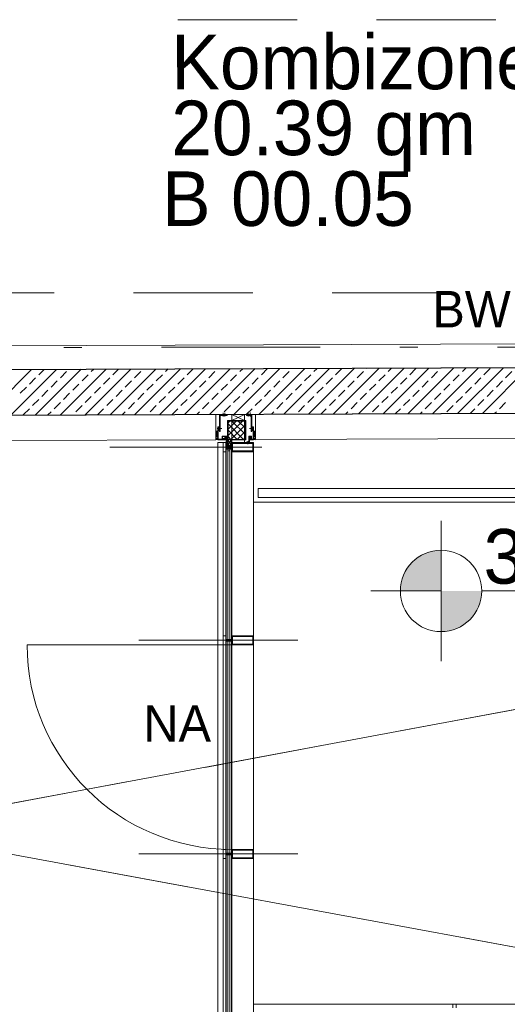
# Model space of a CAD drawing. Header units: metres. Extents: x -11.9 to 34.9, y 35 to 73.8.
# Tile 5 of 19: x 4 to 6.7, y 43.1 to 48.5. Entities that reach past the tile are written whole.
import ezdxf
from ezdxf.enums import TextEntityAlignment as Align

# ---------------------------------------------------------------- set-up
doc = ezdxf.new("R2010")
doc.units = ezdxf.units.M
doc.header["$MEASUREMENT"] = 0
doc.linetypes.add('DGN Style 2', pattern=[1.090157, 0.654094, -0.436063])
doc.linetypes.add('DGN Style 4', pattern=[1.745341, 0.872126, -0.436063, 0.00109, -0.436063])
doc.layers.get('0').update_dxf_attribs({"lineweight": 0})
for name, color, linetype, lineweight in [('021_best_bauwerk', 30, 'Continuous', 30), ('031_abbruch', 30, 'DGN Style 2', 0), ('101_konst_beton', 3, 'Continuous', 30), ('103_konst_metal', 4, 'Continuous', 0), ('203_ausb_sonst', 7, 'Continuous', 0), ('301_fass_konst', 7, 'Continuous', 0), ('302_fass_glas', 4, 'Continuous', 0), ('309_ fass_putz', 7, 'Continuous', 0), ('403_tueren', 4, 'Continuous', 0), ('506_tga_brandschutz', 160, 'Continuous', 0), ('603_bemaßung 1 100', 54, 'Continuous', 0), ('631_hoehen_01', 54, 'Continuous', 0), ('703_beschrift 1 100', 54, 'Continuous', 0), ('730_raumstempel', 12, 'Continuous', 0), ('901_raster_01', 7, 'DGN Style 4', 0), ('902_raster_02', 252, 'DGN Style 2', 0), ('952_schraff_02', 7, 'Continuous', 0), ('schueco_profil_01', 7, 'Continuous', 0), ('Stützen', 7, 'Continuous', 0)]:
    doc.layers.add(name, color=color, linetype=linetype, lineweight=lineweight)
doc.styles.add('Style-Rotis SemiSans Light 45', font='Rotis SemiSans Light 45.shx')
doc.linetypes.add('Abbruch', pattern='A,-0.75,[1,dgnlstyle-lstyle.shx,S=0.002439,R=0,X=0,Y=0],-0.75', length=1.5)
doc.dimstyles.get("Standard").update_dxf_attribs({"dimtxt": 0.18, "dimasz": 0.18, "dimexe": 0.18, "dimexo": 0.0625, "dimgap": 0.09, "dimtad": 0, "dimtih": 1, "dimtoh": 1, "dimdec": 4, "dimzin": 0, "dimdsep": 46, "dimtxsty": 'Standard', "dimcen": 0.09, "dimadec": 0, "dimazin": 0, "dimtfac": 1, "dimtdec": 4, "dimtofl": 0, "dimtmove": 0, "dimatfit": 3, "dimfxl": 0, "dimtolj": 1, "dimtzin": 0, "dimarcsym": 0})

# ---------------------------------------------------------------- blocks, each defined once
blk = doc.blocks.new('*U7')
at = {"layer": '631_hoehen_01'}
for points in [[(-1.4311, -0.052), (-1.4311, 0.1711, 0.414214), (-1.6543, -0.052)], [(-1.4311, -0.2752, 0.414214), (-1.2079, -0.052), (-1.4311, -0.052)]]:
    blk.add_hatch(color=256, dxfattribs=at).paths.add_polyline_path(points, flags=16)
for p, q in [((-1.4311, -0.052), (-1.4311, 0.3339)), ((-1.4311, -0.052), (-1.8171, -0.052)), ((-1.4311, -0.052), (-1.4311, -0.438)), ((-1.2079, -0.052), (1.7856, -0.052))]:
    blk.add_line(p, q, dxfattribs=at)
blk.add_circle((-1.4311, -0.052), 0.2232, dxfattribs=at)
at = {"layer": '631_hoehen_01', "insert": (-1.1979, 0.288), "char_height": 0.3, "attachment_point": 1, "line_spacing_factor": 0.722892, "style": 'Style-Rotis SemiSans Light 45'}
blk.add_mtext('38.70 üNN=-1.585', dxfattribs=at)
blk = doc.blocks.new('*U28')
at = {"layer": '301_fass_konst', "color": 7, "linetype": 'Continuous', "lineweight": 13}
for p, q in [((0.0365, 0.005), (0.0685, 0.005)), ((0.0365, -0.005), (0.0685, -0.005))]:
    blk.add_line(p, q, dxfattribs=at)
at = {"layer": '301_fass_konst', "color": 7, "linetype": 'Continuous', "lineweight": 13, "flags": 128}
for points in [[(0.0365, 0.025), (-0.0835, 0.025)], [(-0.0835, 0.025), (-0.0835, -0.025)], [(-0.0795, 0.021), (-0.0795, -0.021)], [(0.0325, 0.021), (-0.0795, 0.021)], [(0.0325, -0.021), (0.0325, 0.021)], [(0.0365, -0.025), (0.0365, 0.025)], [(-0.0835, -0.025), (0.0365, -0.025)], [(-0.0795, -0.021), (0.0325, -0.021)]]:
    blk.add_lwpolyline(points, dxfattribs=at)
blk.add_lwpolyline([(0.0835, 0.025), (0.0685, 0.025), (0.0685, -0.025), (0.0835, -0.025)], close=True, dxfattribs=at)
blk = doc.blocks.new('*U33')
at = {"layer": '302_fass_glas', "color": 4, "linetype": 'Continuous', "lineweight": 0}
for p, q in [((-0.014, -1.6379), (-0.014, 1.6355)), ((0.014, 1.6355), (-0.014, 1.6355)), ((-0.005, -1.6379), (-0.005, 1.6355)), ((0.006, 1.6255), (-0.005, 1.6255)), ((0.006, -1.6379), (0.006, 1.6355)), ((0.014, -1.6379), (0.014, 1.6355)), ((0.014, -1.6379), (-0.014, -1.6379)), ((0.006, -1.6279), (-0.005, -1.6279))]:
    blk.add_line(p, q, dxfattribs=at)
blk = doc.blocks.new('_Oblique')
at = {"color": 0, "linetype": 'ByBlock', "lineweight": -2}
blk.add_line((0.5, 0.5), (-0.5, -0.5), dxfattribs=at)
blk = doc.blocks.new('*D50')
at = {"layer": '603_bemaßung 1 100', "color": 54, "linetype": 'Continuous', "lineweight": 0}
for p, q in [((1.7283, 46.2383), (1.2883, 46.2383)), ((1.7383, 42.7907), (1.2883, 42.7907))]:
    blk.add_line(p, q, dxfattribs=at)
at = {"layer": '603_bemaßung 1 100', "color": 0, "linetype": 'Continuous', "lineweight": -2}
blk.add_line((1.4383, 42.7907), (1.4383, 46.2383), dxfattribs=at)
at = {"layer": 'Defpoints', "color": 0, "linetype": 'Continuous', "lineweight": 0}
for p in [(1.4383, 46.2383), (5.1191, 46.2383), (5.1291, 42.7907)]:
    blk.add_point(p, dxfattribs=at)
at = {"layer": '603_bemaßung 1 100', "color": 0, "linetype": 'Continuous', "lineweight": -2, "xscale": 0.3, "yscale": 0.3, "zscale": 0.3}
for p, rotation in [((1.4383, 46.2383), 90), ((1.4383, 42.7907), 270)]:
    blk.add_blockref('_Oblique', p, dxfattribs=dict(at, rotation=rotation))
at = {"layer": '603_bemaßung 1 100', "color": 0, "linetype": 'Continuous', "lineweight": 0, "insert": (1.1383, 44.5145), "char_height": 0.3, "attachment_point": 5, "rotation": 90, "style": 'Style-Rotis SemiSans Light 45'}
blk.add_mtext('3.45', dxfattribs=at)
blk = doc.blocks.new('*D51')
at = {"layer": '603_bemaßung 1 100', "color": 54, "linetype": 'Continuous', "lineweight": 0}
for p, q in [((2.0022, 46.2383), (1.7592, 46.2383)), ((2.2092, 42.9877), (1.7592, 42.9877))]:
    blk.add_line(p, q, dxfattribs=at)
at = {"layer": '603_bemaßung 1 100', "color": 0, "linetype": 'Continuous', "lineweight": -2}
blk.add_line((1.9092, 42.9877), (1.9092, 46.2383), dxfattribs=at)
at = {"layer": 'Defpoints', "color": 0, "linetype": 'Continuous', "lineweight": 0}
for p in [(1.9092, 46.2383), (5.1191, 46.2383), (5.3261, 42.9877)]:
    blk.add_point(p, dxfattribs=at)
at = {"layer": '603_bemaßung 1 100', "color": 0, "linetype": 'Continuous', "lineweight": -2, "xscale": 0.3, "yscale": 0.3, "zscale": 0.3}
for p, rotation in [((1.9092, 46.2383), 90), ((1.9092, 42.9877), 270)]:
    blk.add_blockref('_Oblique', p, dxfattribs=dict(at, rotation=rotation))
at = {"layer": '603_bemaßung 1 100', "color": 0, "linetype": 'Continuous', "lineweight": 0, "insert": (1.6092, 44.613), "char_height": 0.3, "attachment_point": 5, "rotation": 90, "style": 'Style-Rotis SemiSans Light 45'}
blk.add_mtext('3.25', dxfattribs=at)
blk = doc.blocks.new('*D52')
at = {"layer": '603_bemaßung 1 100', "color": 0, "linetype": 'Continuous', "lineweight": -2}
for p, q in [((1.9092, 42.9877), (1.9092, 43.2877)), ((1.9092, 42.9877), (1.9092, 42.7907)), ((1.9092, 42.7907), (1.9092, 41.2621))]:
    blk.add_line(p, q, dxfattribs=at)
at = {"layer": '603_bemaßung 1 100', "color": 54, "linetype": 'Continuous', "lineweight": 0}
for p, q in [((2.4062, 42.9877), (1.7592, 42.9877)), ((2.2092, 42.7907), (1.7592, 42.7907))]:
    blk.add_line(p, q, dxfattribs=at)
at = {"layer": 'Defpoints', "color": 0, "linetype": 'Continuous', "lineweight": 0}
for p in [(1.9092, 42.9877), (5.3261, 42.9877), (5.1291, 42.7907)]:
    blk.add_point(p, dxfattribs=at)
at = {"layer": '603_bemaßung 1 100', "color": 0, "linetype": 'Continuous', "lineweight": -2, "xscale": 0.3, "yscale": 0.3, "zscale": 0.3}
for p, rotation in [((1.9092, 42.9877), 270), ((1.9092, 42.7907), 90)]:
    blk.add_blockref('_Oblique', p, dxfattribs=dict(at, rotation=rotation))
at = {"layer": '603_bemaßung 1 100', "color": 0, "linetype": 'Continuous', "lineweight": 0, "insert": (1.6092, 41.7264), "char_height": 0.3, "attachment_point": 5, "rotation": 90, "style": 'Style-Rotis SemiSans Light 45'}
blk.add_mtext('0.2', dxfattribs=at)
blk = doc.blocks.new('*D53')
at = {"layer": '603_bemaßung 1 100', "color": 54, "linetype": 'Continuous', "lineweight": 0}
for p, q in [((2.3361, 43.9636), (2.274, 43.9636)), ((2.724, 42.9002), (2.274, 42.9002))]:
    blk.add_line(p, q, dxfattribs=at)
at = {"layer": '603_bemaßung 1 100', "color": 0, "linetype": 'Continuous', "lineweight": -2}
blk.add_line((2.424, 42.9002), (2.424, 43.9636), dxfattribs=at)
at = {"layer": 'Defpoints', "color": 0, "linetype": 'Continuous', "lineweight": 0}
for p in [(2.424, 43.9636), (4.5376, 43.9636), (4.9254, 42.9002)]:
    blk.add_point(p, dxfattribs=at)
at = {"layer": '603_bemaßung 1 100', "color": 0, "linetype": 'Continuous', "lineweight": -2, "xscale": 0.3, "yscale": 0.3, "zscale": 0.3}
for p, rotation in [((2.424, 43.9636), 90), ((2.424, 42.9002), 270)]:
    blk.add_blockref('_Oblique', p, dxfattribs=dict(at, rotation=rotation))
at = {"layer": '603_bemaßung 1 100', "color": 0, "linetype": 'Continuous', "lineweight": 0, "insert": (2.124, 43.5152), "char_height": 0.3, "attachment_point": 5, "rotation": 90, "style": 'Style-Rotis SemiSans Light 45'}
blk.add_mtext('1.06', dxfattribs=at)
blk = doc.blocks.new('*D54')
at = {"layer": '603_bemaßung 1 100', "color": 54, "linetype": 'Continuous', "lineweight": 0}
for p, q in [((2.724, 45.1369), (2.274, 45.1369)), ((2.724, 43.9636), (2.274, 43.9636))]:
    blk.add_line(p, q, dxfattribs=at)
at = {"layer": '603_bemaßung 1 100', "color": 0, "linetype": 'Continuous', "lineweight": -2}
blk.add_line((2.424, 43.9636), (2.424, 45.1369), dxfattribs=at)
at = {"layer": 'Defpoints', "color": 0, "linetype": 'Continuous', "lineweight": 0}
for p in [(2.424, 45.1369), (4.5376, 45.1369), (4.5376, 43.9636)]:
    blk.add_point(p, dxfattribs=at)
at = {"layer": '603_bemaßung 1 100', "color": 0, "linetype": 'Continuous', "lineweight": -2, "xscale": 0.3, "yscale": 0.3, "zscale": 0.3}
for p, rotation in [((2.424, 45.1369), 90), ((2.424, 43.9636), 270)]:
    blk.add_blockref('_Oblique', p, dxfattribs=dict(at, rotation=rotation))
at = {"layer": '603_bemaßung 1 100', "color": 0, "linetype": 'Continuous', "lineweight": 0, "insert": (2.124, 44.5986), "char_height": 0.3, "attachment_point": 5, "rotation": 90, "style": 'Style-Rotis SemiSans Light 45'}
blk.add_mtext('1.17', dxfattribs=at)
blk = doc.blocks.new('*D55')
at = {"layer": '603_bemaßung 1 100', "color": 54, "linetype": 'Continuous', "lineweight": 0}
for p, q in [((3.1405, 46.1978), (2.274, 46.1978)), ((2.724, 45.1369), (2.274, 45.1369))]:
    blk.add_line(p, q, dxfattribs=at)
at = {"layer": '603_bemaßung 1 100', "color": 0, "linetype": 'Continuous', "lineweight": -2}
blk.add_line((2.424, 45.1369), (2.424, 46.1978), dxfattribs=at)
at = {"layer": 'Defpoints', "color": 0, "linetype": 'Continuous', "lineweight": 0}
for p in [(2.424, 46.1978), (4.9542, 46.1978), (4.5376, 45.1369)]:
    blk.add_point(p, dxfattribs=at)
at = {"layer": '603_bemaßung 1 100', "color": 0, "linetype": 'Continuous', "lineweight": -2, "xscale": 0.3, "yscale": 0.3, "zscale": 0.3}
for p, rotation in [((2.424, 46.1978), 90), ((2.424, 45.1369), 270)]:
    blk.add_blockref('_Oblique', p, dxfattribs=dict(at, rotation=rotation))
at = {"layer": '603_bemaßung 1 100', "color": 0, "linetype": 'Continuous', "lineweight": 0, "insert": (2.124, 45.7106), "char_height": 0.3, "attachment_point": 5, "rotation": 90, "style": 'Style-Rotis SemiSans Light 45'}
blk.add_mtext('1.06', dxfattribs=at)
blk = doc.blocks.new('*D56')
at = {"layer": '603_bemaßung 1 100', "color": 0, "linetype": 'Continuous', "lineweight": -2}
for p, q in [((2.424, 46.2383), (2.424, 48.0668)), ((2.424, 46.1978), (2.424, 46.2383)), ((2.424, 46.1978), (2.424, 45.8978))]:
    blk.add_line(p, q, dxfattribs=at)
at = {"layer": '603_bemaßung 1 100', "color": 54, "linetype": 'Continuous', "lineweight": 0}
for p, q in [((2.8889, 46.2383), (2.274, 46.2383)), ((2.724, 46.1978), (2.274, 46.1978))]:
    blk.add_line(p, q, dxfattribs=at)
at = {"layer": 'Defpoints', "color": 0, "linetype": 'Continuous', "lineweight": 0}
for p in [(2.424, 46.2383), (5.1191, 46.2383), (4.9542, 46.1978)]:
    blk.add_point(p, dxfattribs=at)
at = {"layer": '603_bemaßung 1 100', "color": 0, "linetype": 'Continuous', "lineweight": -2, "xscale": 0.3, "yscale": 0.3, "zscale": 0.3}
for p, rotation in [((2.424, 46.2383), 270), ((2.424, 46.1978), 90)]:
    blk.add_blockref('_Oblique', p, dxfattribs=dict(at, rotation=rotation))
at = {"layer": '603_bemaßung 1 100', "color": 0, "linetype": 'Continuous', "lineweight": 0, "insert": (2.124, 47.4526), "char_height": 0.3, "attachment_point": 5, "rotation": 90, "style": 'Style-Rotis SemiSans Light 45'}
blk.add_mtext('0.04', dxfattribs=at)
blk = doc.blocks.new('*D57')
at = {"layer": '603_bemaßung 1 100', "color": 0, "linetype": 'Continuous', "lineweight": -2}
for p, q in [((2.424, 42.9002), (2.424, 43.2002)), ((2.424, 42.9002), (2.424, 42.7907)), ((2.424, 42.7907), (2.424, 41.1621))]:
    blk.add_line(p, q, dxfattribs=at)
at = {"layer": '603_bemaßung 1 100', "color": 54, "linetype": 'Continuous', "lineweight": 0}
for p, q in [((2.5203, 42.9002), (2.274, 42.9002)), ((2.724, 42.7907), (2.274, 42.7907))]:
    blk.add_line(p, q, dxfattribs=at)
at = {"layer": 'Defpoints', "color": 0, "linetype": 'Continuous', "lineweight": 0}
for p in [(2.424, 42.9002), (4.9254, 42.9002), (5.1291, 42.7907)]:
    blk.add_point(p, dxfattribs=at)
at = {"layer": '603_bemaßung 1 100', "color": 0, "linetype": 'Continuous', "lineweight": -2, "xscale": 0.3, "yscale": 0.3, "zscale": 0.3}
for p, rotation in [((2.424, 42.9002), 270), ((2.424, 42.7907), 90)]:
    blk.add_blockref('_Oblique', p, dxfattribs=dict(at, rotation=rotation))
at = {"layer": '603_bemaßung 1 100', "color": 0, "linetype": 'Continuous', "lineweight": 0, "insert": (2.124, 41.6764), "char_height": 0.3, "attachment_point": 5, "rotation": 90, "style": 'Style-Rotis SemiSans Light 45'}
blk.add_mtext('0.11', dxfattribs=at)
blk = doc.blocks.new('*D58')
at = {"layer": '603_bemaßung 1 100', "color": 54, "linetype": 'Continuous', "lineweight": 0}
for p, q in [((3.6275, 45.1119), (3.1775, 45.1119)), ((3.6275, 43.9886), (3.1775, 43.9886))]:
    blk.add_line(p, q, dxfattribs=at)
at = {"layer": '603_bemaßung 1 100', "color": 0, "linetype": 'Continuous', "lineweight": -2}
blk.add_line((3.3275, 43.9886), (3.3275, 45.1119), dxfattribs=at)
at = {"layer": 'Defpoints', "color": 0, "linetype": 'Continuous', "lineweight": 0}
for p in [(3.3275, 45.1119), (5.2661, 45.1119), (5.2661, 43.9886)]:
    blk.add_point(p, dxfattribs=at)
at = {"layer": '603_bemaßung 1 100', "color": 0, "linetype": 'Continuous', "lineweight": -2, "xscale": 0.3, "yscale": 0.3, "zscale": 0.3}
for p, rotation in [((3.3275, 45.1119), 90), ((3.3275, 43.9886), 270)]:
    blk.add_blockref('_Oblique', p, dxfattribs=dict(at, rotation=rotation))
at = {"layer": '603_bemaßung 1 100', "color": 0, "linetype": 'Continuous', "lineweight": 0, "insert": (3.0275, 44.5502), "char_height": 0.3, "attachment_point": 5, "rotation": 90, "style": 'Style-Rotis SemiSans Light 45'}
blk.add_mtext('1.00', dxfattribs=at)

msp = doc.modelspace()

# ---------------------------------------------------------------- hatches: boundary and pattern name
at = {"layer": '901_raster_01', "linetype": 'Continuous', "lineweight": 0}
h = msp.add_hatch(dxfattribs=at)
h.set_pattern_fill('_USER', color=256, style=0)
h.set_pattern_definition([(225, (5.20058, 46.240784), (0.0176777, -0.0176777), []), (135, (5.20058, 46.240784), (-0.0176777, -0.0176777), [])])
h.paths.add_polyline_path([(5.2006, 46.2408), (5.1859, 46.2408), (5.1859, 46.3382), (5.1859, 46.3411), (5.2807, 46.3411), (5.2807, 46.2408)])
h = msp.add_hatch(dxfattribs=at)
h.set_pattern_fill('_USER', color=256, style=0)
h.set_pattern_definition([(315, (5.128836, 46.258311), (0.0035355, 0.0035355), []), (225, (5.128836, 46.258311), (0.0035355, -0.0035355), [])])
h.paths.add_polyline_path([(5.1288, 46.2583), (5.1191, 46.2583), (5.1191, 46.2852), (5.1288, 46.2852)])
h = msp.add_hatch(dxfattribs=at)
h.set_pattern_fill('_USER', color=256, style=0)
h.set_pattern_definition([(315, (5.326094, 46.258311), (0.0035355, 0.0035355), []), (225, (5.326094, 46.258311), (0.0035355, -0.0035355), [])])
h.paths.add_polyline_path([(5.3261, 46.2583), (5.3358, 46.2583), (5.3358, 46.2852), (5.3261, 46.2852)])

# ---------------------------------------------------------------- linework, layer by layer
at = {"layer": '021_best_bauwerk', "lineweight": 0}
for p, q in [((3.6041, 46.7527), (9.6341, 46.7748)), ((9.6355, 46.3948), (3.6055, 46.3727))]:
    msp.add_line(p, q, dxfattribs=at)
at = {"layer": '031_abbruch'}
for p, q in [((15.3456, 46.3603), (3.2473, 44.1011)), ((3.2473, 44.1011), (15.349, 41.8603))]:
    msp.add_line(p, q, dxfattribs=at)
at = {"layer": '031_abbruch', "linetype": 'Abbruch', "ltscale": 0.25}
for p, q in [((15.3456, 46.3603), (3.2473, 44.1011)), ((3.2473, 44.1011), (15.349, 41.8603))]:
    msp.add_line(p, q, dxfattribs=at)
at = {"layer": '101_konst_beton'}
for p, q in [((3.6046, 46.6227), (9.6346, 46.6448)), ((3.6055, 46.3727), (9.6355, 46.3948))]:
    msp.add_line(p, q, dxfattribs=at)
at = {"layer": '101_konst_beton', "linetype": 'Continuous', "lineweight": 0}
for p, q in [((9.7574, 45.8964), (5.3261, 45.8964)), ((5.3261, 43.1377), (8.5265, 43.1377))]:
    msp.add_line(p, q, dxfattribs=at)
at = {"layer": '103_konst_metal', "color": 3, "linetype": 'Continuous', "lineweight": 0}
for p, q in [((5.1806, 46.3752), (5.1395, 46.3752)), ((5.1395, 46.3752), (5.1395, 46.2845)), ((5.1425, 46.3722), (5.1425, 46.2845)), ((5.1806, 46.3722), (5.1425, 46.3722)), ((5.1806, 46.3752), (5.1806, 46.3722)), ((5.2872, 46.3752), (5.3154, 46.3752)), ((5.2872, 46.3722), (5.2872, 46.3752)), ((5.2872, 46.3722), (5.3124, 46.3722)), ((5.3124, 46.3722), (5.3124, 46.2845)), ((5.3154, 46.3752), (5.3154, 46.2845)), ((5.1288, 46.3101), (5.1288, 46.2383)), ((5.1318, 46.3101), (5.1288, 46.3101)), ((5.1318, 46.3101), (5.1318, 46.2413)), ((5.3231, 46.3101), (5.3231, 46.2413)), ((5.3231, 46.3101), (5.3261, 46.3101)), ((5.3261, 46.3101), (5.3261, 46.2383)), ((5.1288, 46.2383), (5.1706, 46.2383)), ((5.1318, 46.2413), (5.1676, 46.2413)), ((5.1425, 46.2845), (5.1395, 46.2845)), ((5.1786, 46.2589), (5.1527, 46.2589)), ((5.1527, 46.2589), (5.1527, 46.2433)), ((5.1527, 46.2433), (5.1638, 46.2433)), ((5.1756, 46.2559), (5.1557, 46.2559)), ((5.1557, 46.2559), (5.1557, 46.2463)), ((5.1557, 46.2463), (5.1638, 46.2463)), ((5.1638, 46.2463), (5.1638, 46.2433)), ((5.1676, 46.2413), (5.1676, 46.2533)), ((5.1676, 46.2533), (5.1706, 46.2533)), ((5.1706, 46.2383), (5.1706, 46.2533)), ((5.1756, 46.2064), (5.1756, 46.2559)), ((5.1786, 46.2064), (5.1786, 46.2589)), ((5.3003, 46.2589), (5.3152, 46.2589)), ((5.3003, 46.2261), (5.3003, 46.2589)), ((5.3033, 46.2231), (5.3033, 46.2559)), ((5.3033, 46.2559), (5.3122, 46.2559)), ((5.3053, 46.2383), (5.3053, 46.2533)), ((5.3083, 46.2533), (5.3053, 46.2533)), ((5.3261, 46.2383), (5.3053, 46.2383)), ((5.3083, 46.2413), (5.3083, 46.2533)), ((5.3231, 46.2413), (5.3083, 46.2413)), ((5.3122, 46.2559), (5.3122, 46.2463)), ((5.3152, 46.2463), (5.3122, 46.2463)), ((5.3124, 46.2845), (5.3154, 46.2845)), ((5.3152, 46.2589), (5.3152, 46.2463)), ((5.1786, 46.2064), (5.1756, 46.2064)), ((5.2851, 46.2261), (5.3003, 46.2261)), ((5.2851, 46.2261), (5.2851, 46.2231)), ((5.2851, 46.2231), (5.3033, 46.2231))]:
    msp.add_line(p, q, dxfattribs=at)
at = {"layer": '103_konst_metal', "color": 3, "linetype": 'DGN Style 4', "lineweight": 0}
for p, q in [((5.1581, 46.3662), (5.1581, 46.3864)), ((5.1681, 46.3662), (5.1681, 46.3864)), ((5.2964, 46.3662), (5.2964, 46.3882)), ((5.3064, 46.3662), (5.3064, 46.3882)), ((5.1512, 46.2996), (5.1268, 46.2996)), ((5.3038, 46.2996), (5.3281, 46.2996)), ((5.2935, 46.2301), (5.2935, 46.2147))]:
    msp.add_line(p, q, dxfattribs=at)
at = {"layer": '103_konst_metal', "linetype": 'Continuous', "lineweight": 0}
for p, q in [((9.6874, 45.9714), (5.3511, 45.9714)), ((5.3511, 45.9214), (5.3511, 45.9714)), ((9.7374, 45.9214), (5.3511, 45.9214))]:
    msp.add_line(p, q, dxfattribs=at)
at = {"layer": '103_konst_metal', "color": 3, "linetype": 'Continuous', "lineweight": 0, "flags": 128}
for points in [[(5.1385, 46.3086), (5.1335, 46.3086), (5.1335, 46.2886), (5.1385, 46.2886)], [(5.3165, 46.3086), (5.3215, 46.3086), (5.3215, 46.2886), (5.3165, 46.2886)]]:
    msp.add_lwpolyline(points, close=True, dxfattribs=at)
at = {"layer": '203_ausb_sonst', "color": 7, "linetype": 'DGN Style 2', "lineweight": 0}
for p, q in [((4.9109, 48.5457), (8.3609, 48.5457)), ((3.5773, 47.0457), (9.6297, 47.0457))]:
    msp.add_line(p, q, dxfattribs=at)
at = {"layer": '301_fass_konst', "color": 7, "linetype": 'Continuous', "lineweight": 0}
for p, q in [((5.1191, 46.2383), (5.1191, 46.3783)), ((5.3358, 46.2391), (5.3358, 46.3778)), ((5.1291, 42.7907), (5.1291, 46.2228)), ((5.1591, 46.2228), (5.1291, 46.2228)), ((5.1591, 42.8207), (5.1591, 46.1728)), ((5.1741, 42.8357), (5.1741, 46.1728)), ((5.2061, 42.8677), (5.2061, 46.1728)), ((5.3261, 42.9877), (5.3261, 46.1728)), ((6.4186, 43.1377), (6.4186, 43.1177)), ((6.4386, 43.1377), (6.4386, 43.1177))]:
    msp.add_line(p, q, dxfattribs=at)
at = {"layer": '301_fass_konst', "color": 7, "linetype": 'DGN Style 2', "lineweight": 0}
for p, q in [((5.2061, 46.2228), (5.2061, 46.3781)), ((5.2761, 46.2228), (5.2761, 46.3781))]:
    msp.add_line(p, q, dxfattribs=at)
at = {"layer": '309_ fass_putz', "color": 7}
for p, q in [((2.856, 46.23), (5.1191, 46.2383)), ((5.3358, 46.2391), (9.636, 46.2548))]:
    msp.add_line(p, q, dxfattribs=at)
at = {"layer": '403_tueren', "linetype": 'Continuous', "lineweight": 0}
msp.add_line((5.2061, 45.1119), (4.0828, 45.1119), dxfattribs=at)
at = {"layer": '403_tueren', "linetype": 'Continuous', "lineweight": 0, "extrusion": (0, 0, -1)}
msp.add_arc((-5.2061, 45.1119), 1.1233, 270, 0, dxfattribs=at)
at = {"layer": '901_raster_01'}
msp.add_line((-8.0898, 46.7365), (16.9432, 46.7554), dxfattribs=at)
at = {"layer": '901_raster_01', "linetype": 'Continuous', "lineweight": 0}
for p, q in [((5.2006, 46.2094), (5.1859, 46.2408)), ((5.2006, 46.2408), (5.1859, 46.2094)), ((5.1859, 46.2408), (5.1859, 46.2094))]:
    msp.add_line(p, q, dxfattribs=at)
at = {"layer": '901_raster_01', "linetype": 'Continuous', "lineweight": 0, "flags": 128}
for points in [[(5.2006, 46.2408), (5.1859, 46.2408), (5.1859, 46.3382), (5.1859, 46.3411), (5.2807, 46.3411), (5.2807, 46.2408), (5.2006, 46.2408)], [(5.1288, 46.2583), (5.1191, 46.2583), (5.1191, 46.2852), (5.1288, 46.2852)], [(5.3261, 46.2583), (5.3358, 46.2583), (5.3358, 46.2852), (5.3261, 46.2852)]]:
    msp.add_lwpolyline(points, close=True, dxfattribs=at)
at = {"layer": '902_raster_02', "linetype": 'DGN Style 4', "lineweight": 0}
for p, q in [((4.5376, 46.1978), (5.3707, 46.1978)), ((5.5679, 45.1369), (4.5376, 45.1369)), ((5.5679, 43.9636), (4.5376, 43.9636))]:
    msp.add_line(p, q, dxfattribs=at)
at = {"layer": '952_schraff_02', "linetype": 'Continuous', "lineweight": 0}
for p, q in [((3.8569, 46.3737), (4.1078, 46.6246)), ((3.9932, 46.3742), (4.2441, 46.6251)), ((4.1294, 46.3747), (4.3803, 46.6256)), ((4.1466, 46.5955), (4.1759, 46.6248)), ((4.2657, 46.3752), (4.5166, 46.6261)), ((4.4019, 46.3757), (4.6529, 46.6266)), ((4.4351, 46.6125), (4.4485, 46.6258)), ((4.5382, 46.3762), (4.7891, 46.6271)), ((4.5539, 46.5955), (4.5847, 46.6263)), ((4.6745, 46.3766), (4.9254, 46.6276)), ((4.8107, 46.3771), (5.0616, 46.6281)), ((4.8424, 46.6125), (4.8573, 46.6273)), ((4.947, 46.3776), (5.1979, 46.6286)), ((4.9612, 46.5955), (4.9935, 46.6278)), ((5.0833, 46.3781), (5.3342, 46.6291)), ((5.2195, 46.3786), (5.4704, 46.6296)), ((5.2497, 46.6125), (5.266, 46.6288)), ((5.3558, 46.3791), (5.6067, 46.6301)), ((5.3685, 46.5955), (5.4023, 46.6293)), ((5.492, 46.3796), (5.743, 46.6306)), ((5.5382, 46.6294), (5.5386, 46.6298)), ((5.6283, 46.3801), (5.8792, 46.6311)), ((5.657, 46.6125), (5.6748, 46.6303)), ((5.7646, 46.3806), (6.0155, 46.6316)), ((5.7758, 46.5955), (5.8097, 46.6294)), ((5.9008, 46.3811), (6.1517, 46.6321)), ((5.9455, 46.6294), (5.9474, 46.6313)), ((6.0371, 46.3816), (6.288, 46.6326)), ((6.0643, 46.6125), (6.0836, 46.6318)), ((6.1734, 46.3821), (6.4243, 46.633)), ((6.1831, 46.5955), (6.217, 46.6294)), ((6.3096, 46.3826), (6.5605, 46.6335)), ((6.3528, 46.6294), (6.3561, 46.6328)), ((6.4459, 46.3831), (6.6968, 46.634)), ((6.4716, 46.6125), (6.4924, 46.6333)), ((6.5821, 46.3836), (6.8331, 46.6345)), ((6.5904, 46.5955), (6.6243, 46.6294)), ((4.0957, 46.5446), (4.1296, 46.5785)), ((4.2654, 46.5785), (4.2993, 46.6125)), ((4.3842, 46.5615), (4.4181, 46.5955)), ((4.503, 46.5446), (4.5369, 46.5785)), ((4.6727, 46.5785), (4.7066, 46.6125)), ((4.7915, 46.5615), (4.8254, 46.5955)), ((4.9103, 46.5446), (4.9442, 46.5785)), ((5.08, 46.5785), (5.1139, 46.6125)), ((5.1988, 46.5615), (5.2327, 46.5955)), ((5.3176, 46.5446), (5.3515, 46.5785)), ((5.4873, 46.5785), (5.5212, 46.6125)), ((5.6061, 46.5615), (5.64, 46.5955)), ((5.7249, 46.5446), (5.7588, 46.5785)), ((5.8946, 46.5785), (5.9285, 46.6125)), ((6.0134, 46.5615), (6.0473, 46.5955)), ((6.1322, 46.5446), (6.1661, 46.5785)), ((6.3019, 46.5785), (6.3358, 46.6125)), ((6.4207, 46.5615), (6.4546, 46.5955)), ((6.5394, 46.5446), (6.5734, 46.5785)), ((6.7092, 46.5785), (6.7431, 46.6125)), ((4.0448, 46.4937), (4.0787, 46.5276)), ((4.1636, 46.4767), (4.1975, 46.5106)), ((4.2145, 46.5276), (4.2484, 46.5615)), ((4.3333, 46.5106), (4.3672, 46.5446)), ((4.4521, 46.4937), (4.486, 46.5276)), ((4.5709, 46.4767), (4.6048, 46.5106)), ((4.6218, 46.5276), (4.6557, 46.5615)), ((4.7406, 46.5106), (4.7745, 46.5446)), ((4.8594, 46.4937), (4.8933, 46.5276)), ((4.9782, 46.4767), (5.0121, 46.5106)), ((5.0291, 46.5276), (5.063, 46.5615)), ((5.1479, 46.5106), (5.1818, 46.5446)), ((5.2667, 46.4937), (5.3006, 46.5276)), ((5.3854, 46.4767), (5.4194, 46.5106)), ((5.4364, 46.5276), (5.4703, 46.5615)), ((5.5552, 46.5106), (5.5891, 46.5446)), ((5.6739, 46.4937), (5.7079, 46.5276)), ((5.7927, 46.4767), (5.8267, 46.5106)), ((5.8437, 46.5276), (5.8776, 46.5615)), ((5.9624, 46.5106), (5.9964, 46.5446)), ((6.0812, 46.4937), (6.1152, 46.5276)), ((6.2, 46.4767), (6.234, 46.5106)), ((6.2509, 46.5276), (6.2849, 46.5615)), ((6.3697, 46.5106), (6.4037, 46.5446)), ((6.4885, 46.4937), (6.5225, 46.5276)), ((6.6073, 46.4767), (6.6413, 46.5106)), ((6.6582, 46.5276), (6.6922, 46.5615)), ((4.1127, 46.4258), (4.1466, 46.4597)), ((4.2824, 46.4597), (4.3163, 46.4937)), ((4.4012, 46.4428), (4.4351, 46.4767)), ((4.5199, 46.4258), (4.5539, 46.4597)), ((4.6897, 46.4597), (4.7236, 46.4937)), ((4.8084, 46.4428), (4.8424, 46.4767)), ((4.9272, 46.4258), (4.9612, 46.4597)), ((5.0969, 46.4597), (5.1309, 46.4937)), ((5.2157, 46.4428), (5.2497, 46.4767)), ((5.3345, 46.4258), (5.3685, 46.4597)), ((5.5042, 46.4597), (5.5382, 46.4937)), ((5.623, 46.4428), (5.657, 46.4767)), ((5.7418, 46.4258), (5.7758, 46.4597)), ((5.9115, 46.4597), (5.9455, 46.4937)), ((6.0303, 46.4428), (6.0643, 46.4767)), ((6.1491, 46.4258), (6.1831, 46.4597)), ((6.3188, 46.4597), (6.3528, 46.4937)), ((6.4376, 46.4428), (6.4716, 46.4767)), ((6.5564, 46.4258), (6.5904, 46.4597)), ((4.0617, 46.3749), (4.0957, 46.4088)), ((4.2314, 46.4088), (4.2654, 46.4428)), ((4.3502, 46.3918), (4.3842, 46.4258)), ((4.4701, 46.3759), (4.503, 46.4088)), ((4.6387, 46.4088), (4.6727, 46.4428)), ((4.7575, 46.3918), (4.7915, 46.4258)), ((4.8789, 46.3774), (4.9103, 46.4088)), ((5.046, 46.4088), (5.08, 46.4428)), ((5.1648, 46.3918), (5.1988, 46.4258)), ((5.2876, 46.3789), (5.3176, 46.4088)), ((5.4533, 46.4088), (5.4873, 46.4428)), ((5.5721, 46.3918), (5.6061, 46.4258)), ((5.6964, 46.3804), (5.7249, 46.4088)), ((5.8606, 46.4088), (5.8946, 46.4428)), ((5.9794, 46.3918), (6.0134, 46.4258)), ((6.1052, 46.3819), (6.1322, 46.4088)), ((6.2679, 46.4088), (6.3019, 46.4428)), ((6.3867, 46.3918), (6.4207, 46.4258)), ((6.514, 46.3834), (6.5394, 46.4088)), ((6.6752, 46.4088), (6.7092, 46.4428)), ((4.1975, 46.3749), (4.2145, 46.3918)), ((4.6063, 46.3764), (4.6218, 46.3918)), ((5.0151, 46.3779), (5.0291, 46.3918)), ((5.4239, 46.3794), (5.4364, 46.3918)), ((5.8327, 46.3809), (5.8437, 46.3918)), ((6.2415, 46.3824), (6.2509, 46.3918)), ((6.6503, 46.3839), (6.6582, 46.3918))]:
    msp.add_line(p, q, dxfattribs=at)
at = {"layer": 'schueco_profil_01', "color": 7, "linetype": 'Continuous', "lineweight": 0}
for p, q in [((5.2761, 46.3781), (5.2061, 46.3441)), ((5.2761, 46.3441), (5.2061, 46.3781))]:
    msp.add_line(p, q, dxfattribs=at)
at = {"layer": 'schueco_profil_01', "color": 7, "linetype": 'Continuous', "lineweight": 0, "flags": 128}
msp.add_lwpolyline([(5.2761, 46.3441), (5.2061, 46.3441), (5.2061, 46.3781), (5.2761, 46.3781)], close=True, dxfattribs=at)
at = {"layer": 'schueco_profil_01', "color": 160, "linetype": 'Continuous', "lineweight": 13, "flags": 128}
for points in [[(5.1859, 46.3441), (5.2837, 46.3441), (5.2837, 46.2378), (5.2036, 46.2378), (5.2036, 46.2064), (5.1829, 46.2064), (5.1829, 46.3441)], [(5.1859, 46.3411), (5.2807, 46.3411), (5.2807, 46.2408), (5.2006, 46.2408), (5.2006, 46.2094), (5.1859, 46.2094), (5.1859, 46.3411)]]:
    msp.add_lwpolyline(points, close=True, dxfattribs=at)
at = {"layer": 'Stützen', "color": 2, "linetype": 'Continuous', "lineweight": 13}
for centre in [(5.124, 46.2502), (5.3309, 46.2502)]:
    msp.add_circle(centre, 0.00484, dxfattribs=at)
for centre in [(5.1258, 46.2326), (5.1258, 46.2302), (5.1258, 46.2284)]:
    msp.add_arc(centre, 0.0119, 74.5295, 124.0554, dxfattribs=at)
at = {"layer": 'Stützen', "color": 2, "linetype": 'Continuous', "lineweight": 13, "extrusion": (0, 0, -1)}
for centre in [(-5.3292, 46.2326), (-5.3292, 46.2302), (-5.3292, 46.2284)]:
    msp.add_arc(centre, 0.0119, 74.5295, 124.0554, dxfattribs=at)

# ---------------------------------------------------------------- block references
at = {"layer": '301_fass_konst', "color": 7, "linetype": 'Continuous', "lineweight": 13, "extrusion": (0, 0, -1)}
for p in [(-5.2426, 46.1978), (-5.2426, 45.1369), (-5.2426, 43.9636)]:
    msp.add_blockref('*U28', p, dxfattribs=at)
at = {"layer": '302_fass_glas', "color": 4, "linetype": 'Continuous', "lineweight": 0, "extrusion": (0, 0, -1)}
msp.add_blockref('*U33', (-5.1901, 44.552), dxfattribs=at)
at = {"layer": '631_hoehen_01'}
msp.add_blockref('*U7', (7.7857, 45.4601), dxfattribs=at)

# ---------------------------------------------------------------- texts
at = {"layer": '506_tga_brandschutz', "color": 1, "linetype": 'Continuous', "lineweight": 0, "style": 'Style-Rotis SemiSans Light 45'}
msp.add_text('BW', height=0.2, dxfattribs=at).set_placement((6.3068, 46.9557), align=Align.MIDDLE_LEFT)
msp.add_text('NA', height=0.2, dxfattribs=at).set_placement((5.0923, 44.6803), align=Align.MIDDLE_RIGHT)
at = {"layer": '703_beschrift 1 100', "linetype": 'Continuous', "lineweight": 0, "insert": (4.8734, 48.4626), "char_height": 0.3, "attachment_point": 1, "rotation": 0.0433, "line_spacing_factor": 0.722892, "style": 'Style-Rotis SemiSans Light 45'}
msp.add_mtext('Kombizone 02\\P20.39 qm\\P\\P\\P\\P\\P ', dxfattribs=at)
at = {"layer": '730_raumstempel', "color": 30, "linetype": 'Continuous', "lineweight": 0, "style": 'Style-Rotis SemiSans Light 45'}
msp.add_text('B 00.05', height=0.3, rotation=0.0433, dxfattribs=at).set_placement((4.8226, 47.7125), align=Align.TOP_LEFT)

# ---------------------------------------------------------------- dimensions: what is measured, and where the dimension line sits
at = {"layer": '603_bemaßung 1 100', "color": 54, "linetype": 'Continuous', "lineweight": 0}
for base, p1, p2, override, picture, middle in [((2.424, 46.2383), (4.9542, 46.1978), (5.1191, 46.2383), {"dimtxt": 0.3, "dimasz": 0.3, "dimexe": 0.15, "dimexo": 2.230198, "dimgap": 0.15, "dimtad": 1, "dimtih": 0, "dimtoh": 0, "dimdec": 2, "dimzin": 11, "dimtxsty": 'Style-Rotis SemiSans Light 45', "dimblk": 'Oblique', "dimclre": 54, "dimtdec": 2, "dimtofl": 1, "dimtolj": 0, "dimtzin": 11, "dimlwe": 0}, '*D56', (2.424, 47.4526)), ((2.424, 46.1978), (4.5376, 45.1369), (4.9542, 46.1978), {"dimtxt": 0.3, "dimasz": 0.3, "dimexe": 0.15, "dimexo": 1.813615, "dimgap": 0.15, "dimtad": 1, "dimtih": 0, "dimtoh": 0, "dimdec": 2, "dimzin": 11, "dimtxsty": 'Style-Rotis SemiSans Light 45', "dimblk": 'Oblique', "dimclre": 54, "dimtdec": 2, "dimtofl": 1, "dimtolj": 0, "dimtzin": 11, "dimlwe": 0}, '*D55', (2.424, 45.7106)), ((2.424, 45.1369), (4.5376, 43.9636), (4.5376, 45.1369), {"dimtxt": 0.3, "dimasz": 0.3, "dimexe": 0.15, "dimexo": 1.813603, "dimgap": 0.15, "dimtad": 1, "dimtih": 0, "dimtoh": 0, "dimdec": 2, "dimzin": 11, "dimtxsty": 'Style-Rotis SemiSans Light 45', "dimblk": 'Oblique', "dimclre": 54, "dimtdec": 2, "dimtofl": 1, "dimtolj": 0, "dimtzin": 11, "dimlwe": 0}, '*D54', (2.424, 44.5986)), ((2.424, 43.9636), (4.9254, 42.9002), (4.5376, 43.9636), {"dimtxt": 0.3, "dimasz": 0.3, "dimexe": 0.15, "dimexo": 2.201442, "dimgap": 0.15, "dimtad": 1, "dimtih": 0, "dimtoh": 0, "dimdec": 2, "dimzin": 11, "dimtxsty": 'Style-Rotis SemiSans Light 45', "dimblk": 'Oblique', "dimclre": 54, "dimtdec": 2, "dimtofl": 1, "dimtolj": 0, "dimtzin": 11, "dimlwe": 0}, '*D53', (2.424, 43.5152)), ((1.9092, 42.9877), (5.1291, 42.7907), (5.3261, 42.9877), {"dimtxt": 0.3, "dimasz": 0.3, "dimexe": 0.15, "dimexo": 2.919885, "dimgap": 0.15, "dimtad": 1, "dimtih": 0, "dimtoh": 0, "dimdec": 2, "dimzin": 11, "dimtxsty": 'Style-Rotis SemiSans Light 45', "dimblk": 'Oblique', "dimclre": 54, "dimtdec": 2, "dimtofl": 1, "dimtolj": 0, "dimtzin": 11, "dimlwe": 0}, '*D52', (1.9092, 41.7264)), ((2.424, 42.9002), (5.1291, 42.7907), (4.9254, 42.9002), {"dimtxt": 0.3, "dimasz": 0.3, "dimexe": 0.15, "dimexo": 2.405133, "dimgap": 0.15, "dimtad": 1, "dimtih": 0, "dimtoh": 0, "dimdec": 2, "dimzin": 11, "dimtxsty": 'Style-Rotis SemiSans Light 45', "dimblk": 'Oblique', "dimclre": 54, "dimtdec": 2, "dimtofl": 1, "dimtolj": 0, "dimtzin": 11, "dimlwe": 0}, '*D57', (2.424, 41.6764))]:
    dim = msp.add_linear_dim(base=base, p1=p1, p2=p2, angle=90, dimstyle='Standard', override=override, dxfattribs=at)
    dim.commit()
    dim.dimension.update_dxf_attribs({"geometry": picture, "text_midpoint": middle, "dimtype": 160})
for base, p1, override, picture, middle in [((1.4383, 46.2383), (5.1291, 42.7907), {"dimtxt": 0.3, "dimasz": 0.3, "dimexe": 0.15, "dimexo": 3.390829, "dimgap": 0.15, "dimtad": 1, "dimtih": 0, "dimtoh": 0, "dimdec": 2, "dimzin": 11, "dimtxsty": 'Style-Rotis SemiSans Light 45', "dimblk": 'Oblique', "dimclre": 54, "dimtdec": 2, "dimtofl": 1, "dimtolj": 0, "dimtzin": 11, "dimlwe": 0}, '*D50', (1.1383, 44.5145)), ((1.9092, 46.2383), (5.3261, 42.9877), {"dimtxt": 0.3, "dimasz": 0.3, "dimexe": 0.15, "dimexo": 3.116885, "dimgap": 0.15, "dimtad": 1, "dimtih": 0, "dimtoh": 0, "dimdec": 2, "dimzin": 11, "dimtxsty": 'Style-Rotis SemiSans Light 45', "dimblk": 'Oblique', "dimclre": 54, "dimtdec": 2, "dimtofl": 1, "dimtolj": 0, "dimtzin": 11, "dimlwe": 0}, '*D51', (1.6092, 44.613))]:
    dim = msp.add_linear_dim(base=base, p1=p1, p2=(5.1191, 46.2383), angle=90, dimstyle='Standard', override=override, dxfattribs=at)
    dim.commit()
    dim.dimension.update_dxf_attribs({"geometry": picture, "text_midpoint": middle})
dim = msp.add_linear_dim(base=(3.3275, 45.1119), p1=(5.2661, 43.9886), p2=(5.2661, 45.1119), angle=90, text='1.00', dimstyle='Standard', override={"dimtxt": 0.3, "dimasz": 0.3, "dimexe": 0.15, "dimexo": 1.638579, "dimgap": 0.15, "dimtad": 1, "dimtih": 0, "dimtoh": 0, "dimdec": 2, "dimzin": 11, "dimtxsty": 'Style-Rotis SemiSans Light 45', "dimblk": 'Oblique', "dimclre": 54, "dimtdec": 2, "dimtofl": 1, "dimtolj": 0, "dimtzin": 11, "dimlwe": 0}, dxfattribs=at)
dim.commit()
dim.dimension.update_dxf_attribs({"geometry": '*D58', "text_midpoint": (3.3275, 44.5502), "dimtype": 160})

doc.saveas('drawing.dxf')
